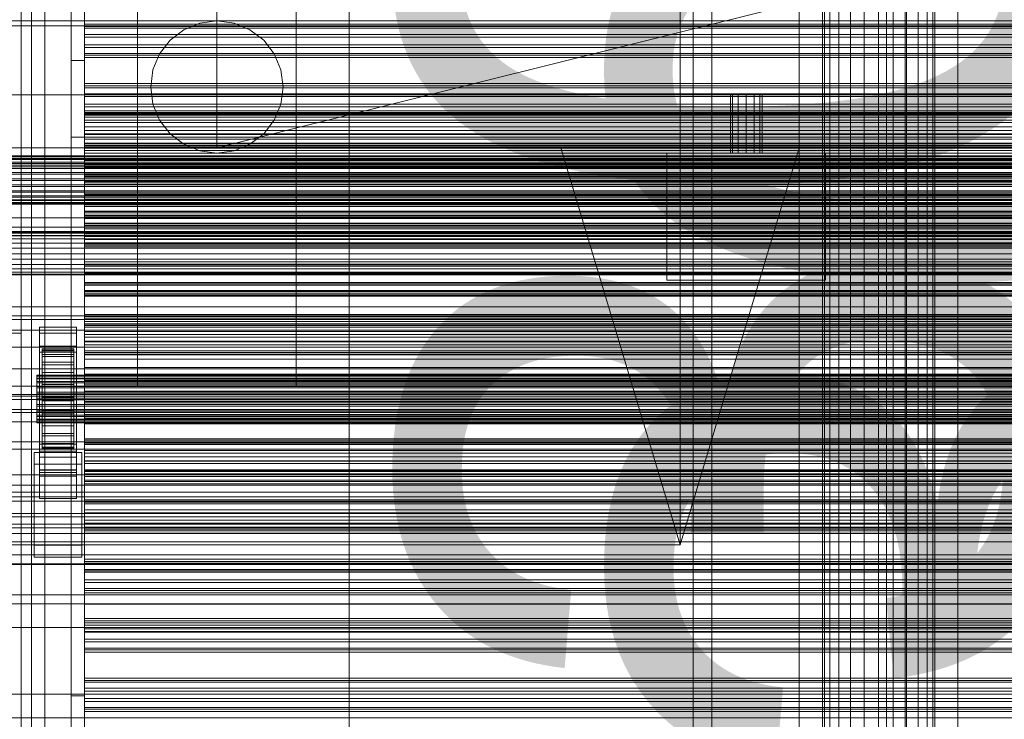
# Model space of a CAD drawing. Header units: millimetres. Extents: x -2233 to 61924, y -68080 to 6847.
# Tile 40 of 256: x -1274 to -902, y -34466 to -34202. Entities that reach past the tile are written whole.
import ezdxf

# ---------------------------------------------------------------- set-up
doc = ezdxf.new("R2010")
doc.units = ezdxf.units.MM
for name, color, linetype, lineweight in [('COTAS_O', 1, 'Continuous', 0), ('COTAS_P', 1, 'Continuous', 0), ('frontal_briquetadora', 7, 'Continuous', 0), ('frontal_C01', 7, 'Continuous', 0), ('frontal_C03', 7, 'Continuous', 0), ('frontal_dosificador', 7, 'Continuous', 0), ('frontal_mezcladora', 7, 'Continuous', 0), ('frontal_secador', 7, 'Continuous', 0), ('frontal_tolva', 7, 'Continuous', 0)]:
    doc.layers.add(name, color=color, linetype=linetype, lineweight=lineweight)
doc.dimstyles.new('R19_100', dxfattribs={"dimtxt": 250, "dimasz": 150, "dimexe": 150, "dimexo": 80, "dimgap": 100, "dimtad": 1, "dimtih": 1, "dimtoh": 1, "dimdsep": 46, "dimcen": 0.09, "dimadec": 0, "dimazin": 0, "dimtfac": 1, "dimtdec": 4, "dimtofl": 0, "dimtmove": 0, "dimatfit": 3, "dimfxl": 1, "dimtolj": 1, "dimtzin": 0, "dimarcsym": 0})

# ---------------------------------------------------------------- blocks, each defined once
blk = doc.blocks.new('DIM_R28_48')
at = {"layer": 'COTAS_P'}
for p, q in [((-1750, -34600), (-1600, -34555)), ((2600, -34600), (2450, -34555)), ((-1750, -35500), (-1750, -34600)), ((-1750, -34600), (2600, -34600)), ((-1750, -34600), (-1600, -34645)), ((2600, -34600), (2450, -34645)), ((2600, -35500), (2600, -34600))]:
    blk.add_line(p, q, dxfattribs=at)
blk.add_text('4350 P', height=250, dxfattribs=at).set_placement((425, -34500))
blk = doc.blocks.new('DIM_R28_51')
at = {"layer": 'COTAS_O'}
for p, q in [((-1725, -31700), (-1025, -31700)), ((-1025, -31700), (-1070, -31850)), ((-1025, -34400), (-1025, -31700)), ((-1025, -31700), (-980, -31850)), ((-1025, -34400), (-1070, -34250)), ((-1025, -34400), (-980, -34250)), ((-1725, -34400), (-1025, -34400))]:
    blk.add_line(p, q, dxfattribs=at)
blk.add_text('2700 O', height=250, rotation=90, dxfattribs=at).set_placement((-1125, -33050))
blk = doc.blocks.new('DIM_R28_52')
at = {"layer": 'COTAS_O'}
for p, q in [((-1725, -33700), (-1575, -33655)), ((1725, -33700), (1575, -33655)), ((-1725, -34400), (-1725, -33700)), ((-1725, -33700), (1725, -33700)), ((-1725, -33700), (-1575, -33745)), ((1725, -33700), (1575, -33745)), ((1725, -34400), (1725, -33700))]:
    blk.add_line(p, q, dxfattribs=at)
blk.add_text('3450 O', height=250, dxfattribs=at).set_placement((0, -33600))
blk = doc.blocks.new('DIM_R28_57')
at = {"layer": 'COTAS_O'}
for p, q in [((-1480, -33670), (-780, -33670)), ((-780, -33670), (-825, -33820)), ((-780, -36000), (-780, -33670)), ((-780, -33670), (-735, -33820)), ((-780, -36000), (-825, -35850)), ((-780, -36000), (-735, -35850)), ((-1480, -36000), (-780, -36000))]:
    blk.add_line(p, q, dxfattribs=at)
blk.add_text('2330 O', height=250, rotation=90, dxfattribs=at).set_placement((-880, -34835))
blk = doc.blocks.new('DIM_R28_59')
at = {"layer": 'COTAS_O'}
for p, q in [((-1400, -33000), (-700, -33000)), ((-700, -33000), (-745, -33150)), ((-700, -36000), (-700, -33000)), ((-700, -33000), (-655, -33150)), ((-700, -36000), (-745, -35850)), ((-700, -36000), (-655, -35850)), ((-1400, -36000), (-700, -36000))]:
    blk.add_line(p, q, dxfattribs=at)
blk.add_text('3000 O', height=250, rotation=90, dxfattribs=at).set_placement((-800, -34500))

msp = doc.modelspace()

# ---------------------------------------------------------------- linework, layer by layer
at = {"layer": 'frontal_briquetadora'}
for p, q in [((-630, -34203.884), (-1405, -34203.884)), ((-630, -34230.013), (-1405, -34230.013)), ((-1300, -34230), (-1274, -34230)), ((-1274, -34230), (-1274, -34230.013)), ((-1274, -34320), (-1274, -34230)), ((-1274, -34230.013), (-1274, -34256.484)), ((-810, -34230.013), (-1274, -34230.013)), ((-630, -34256.484), (-1405, -34256.484)), ((-1274, -34256.484), (-1274, -34283.185)), ((-810, -34256.484), (-1274, -34256.484)), ((-1385, -34271.246), (-875, -34271.246)), ((-875, -34276.4), (-1385, -34276.4)), ((-630, -34283.185), (-1405, -34283.185)), ((-1385, -34281.638), (-875, -34281.638)), ((-1274, -34283.185), (-1274, -34310)), ((-810, -34283.185), (-1274, -34283.185)), ((-590, -34310), (-1450, -34310)), ((-630, -34310), (-1405, -34310)), ((-810, -34310), (-1274, -34310)), ((-1274, -34320), (-1274, -34310)), ((-1300, -34320), (-1274, -34320)), ((-1450, -34345), (-590, -34345)), ((-620, -34345), (-1425, -34345)), ((-1385, -34377.401), (-875, -34377.401)), ((-875, -34383.4), (-1385, -34383.4)), ((-1385, -34389.399), (-875, -34389.399))]:
    msp.add_line(p, q, dxfattribs=at)
at = {"layer": 'frontal_C01'}
for p, q in [((-1020, -35975), (-1020, -33925.304)), ((-1013, -35975), (-1013, -33925.304)), ((-947, -35975), (-947, -33925.304)), ((-940, -35975), (-940, -33925.304))]:
    msp.add_line(p, q, dxfattribs=at)
at = {"layer": 'frontal_C03'}
for p, q in [((-1274, -34875.113), (-1274, -32314.944)), ((-1270, -32314.944), (-1270, -34875.113)), ((-1270, -34879.011), (-1270, -32318.841)), ((-1274, -32441.623), (-1274, -35001.792)), ((-1270, -35001.792), (-1270, -32441.623)), ((-1250, -34204.797), (-1250, -34203.262)), ((-1250, -34203.262), (-1250, -34204.143)), ((1250, -34203.262), (-1250, -34203.262)), ((-1250, -34204.143), (-1250, -34207.104)), ((1250, -34204.143), (-1250, -34204.143)), ((-1250, -34208.162), (-1250, -34204.797)), ((1250, -34204.797), (-1250, -34204.797)), ((-1250, -34207.104), (-1250, -34211.014)), ((1250, -34207.104), (-1250, -34207.104)), ((-1250, -34212.071), (-1250, -34208.162)), ((-1250, -34208.162), (1250, -34208.162)), ((-1250, -34211.014), (-1250, -34214.378)), ((1250, -34211.014), (-1250, -34211.014)), ((-1250, -34215.032), (-1250, -34212.071)), ((1250, -34212.071), (-1250, -34212.071)), ((-1250, -34214.378), (-1250, -34215.913)), ((1250, -34214.378), (-1250, -34214.378)), ((-1250, -34215.913), (-1250, -34215.032)), ((1250, -34215.032), (-1250, -34215.032)), ((1250, -34215.913), (-1250, -34215.913)), ((-1250, -34227.254), (-1250, -34225.72)), ((-1250, -34225.72), (-1250, -34226.601)), ((1250, -34225.72), (-1250, -34225.72)), ((-1250, -34226.601), (-1250, -34229.562)), ((1250, -34226.601), (-1250, -34226.601)), ((-1250, -34230.619), (-1250, -34227.254)), ((1250, -34227.254), (-1250, -34227.254)), ((-1250, -34229.562), (-1250, -34233.471)), ((1250, -34229.562), (-1250, -34229.562)), ((-1250, -34234.529), (-1250, -34230.619)), ((-1250, -34230.619), (1250, -34230.619)), ((-1250, -34233.471), (-1250, -34236.836)), ((1250, -34233.471), (-1250, -34233.471)), ((-1250, -34237.49), (-1250, -34234.529)), ((1250, -34234.529), (-1250, -34234.529)), ((-1250, -34237.233), (-1250, -34236.6)), ((-1250, -34236.6), (-1250, -34237.697)), ((-1250, -34236.6), (1250, -34236.6)), ((-1250, -34236.836), (-1250, -34238.371)), ((1250, -34236.836), (-1250, -34236.836)), ((-1250, -34239.553), (-1250, -34237.233)), ((-1250, -34237.233), (1250, -34237.233)), ((-1250, -34238.371), (-1250, -34237.49)), ((1250, -34237.49), (-1250, -34237.49)), ((-1250, -34237.697), (-1250, -34240.449)), ((-1250, -34237.697), (1250, -34237.697)), ((1250, -34238.371), (-1250, -34238.371)), ((-1250, -34243.401), (-1250, -34239.553)), ((-1250, -34239.553), (1250, -34239.553)), ((-1250, -34240.449), (-1250, -34244.669)), ((-1250, -34240.449), (1250, -34240.449)), ((-1250, -34248.516), (-1250, -34243.401)), ((-1250, -34243.401), (1250, -34243.401)), ((-1250, -34244.669), (-1250, -34250.068)), ((-1250, -34244.669), (1250, -34244.669)), ((-1250, -34249.712), (-1250, -34248.177)), ((-1250, -34248.177), (-1250, -34249.059)), ((1250, -34248.177), (-1250, -34248.177)), ((-1250, -34254.549), (-1250, -34248.516)), ((-1250, -34248.516), (1250, -34248.516)), ((-1250, -34249.059), (-1250, -34252.019)), ((1250, -34249.059), (-1250, -34249.059)), ((-1250, -34253.077), (-1250, -34249.712)), ((1250, -34249.712), (-1250, -34249.712)), ((-1500, -34252.99), (1500, -34252.99)), ((-1500, -34253.214), (1500, -34253.214)), ((-1500, -34253.379), (1500, -34253.379)), ((-1250, -34250.068), (-1250, -34256.28)), ((-1250, -34250.068), (1250, -34250.068)), ((-1250, -34252.019), (-1250, -34255.929)), ((1250, -34252.019), (-1250, -34252.019)), ((-1250, -34256.986), (-1250, -34253.077)), ((-1250, -34253.077), (1250, -34253.077)), ((-1500, -34254.036), (1500, -34254.036)), ((-1500, -34254.354), (1500, -34254.354)), ((-1500, -34255.4), (1500, -34255.4)), ((-1500, -34255.849), (1500, -34255.849)), ((-1500, -34257.212), (1500, -34257.212)), ((-1250, -34261.088), (-1250, -34254.549)), ((-1250, -34254.549), (1250, -34254.549)), ((-1250, -34255.929), (-1250, -34259.294)), ((1250, -34255.929), (-1250, -34255.929)), ((-1250, -34256.28), (-1250, -34262.881)), ((1250, -34256.28), (-1250, -34256.28)), ((-1250, -34259.947), (-1250, -34256.986)), ((1250, -34256.986), (-1250, -34256.986)), ((-1500, -34257.762), (1500, -34257.762)), ((-1500, -34259.35), (1500, -34259.35)), ((1500, -34259.963), (-1500, -34259.963)), ((-1250, -34259.294), (-1250, -34260.828)), ((1250, -34259.294), (-1250, -34259.294)), ((-1250, -34260.828), (-1250, -34259.947)), ((1250, -34259.947), (-1250, -34259.947)), ((1250, -34260.828), (-1250, -34260.828)), ((-1250, -34267.689), (-1250, -34261.088)), ((-1250, -34261.088), (1250, -34261.088)), ((-1500, -34261.667), (1500, -34261.667)), ((-1500, -34262.302), (1500, -34262.302)), ((-1500, -34264.006), (1500, -34264.006)), ((-1500, -34264.619), (1500, -34264.619)), ((-1250, -34262.881), (-1250, -34269.42)), ((-1250, -34262.881), (1250, -34262.881)), ((-1500, -34266.207), (1500, -34266.207)), ((-1500, -34266.757), (1500, -34266.757)), ((-1500, -34268.12), (1500, -34268.12)), ((-1500, -34268.569), (1500, -34268.569)), ((-1250, -34273.9), (-1250, -34267.689)), ((-1250, -34267.689), (1250, -34267.689)), ((-1500, -34269.615), (1500, -34269.615)), ((-1500, -34269.933), (1500, -34269.933)), ((-1500, -34270.59), (1500, -34270.59)), ((-1500, -34270.754), (1500, -34270.754)), ((-1500, -34270.979), (1500, -34270.979)), ((-1250, -34269.42), (-1250, -34275.453)), ((-1250, -34269.42), (1250, -34269.42)), ((-1250, -34272.17), (-1250, -34270.635)), ((-1250, -34270.635), (-1250, -34271.516)), ((1250, -34270.635), (-1250, -34270.635)), ((-1250, -34271.516), (-1250, -34274.477)), ((1250, -34271.516), (-1250, -34271.516)), ((-1250, -34275.534), (-1250, -34272.17)), ((1250, -34272.17), (-1250, -34272.17)), ((-1250, -34279.3), (-1250, -34273.9)), ((-1250, -34273.9), (1250, -34273.9)), ((-1250, -34274.477), (-1250, -34278.387)), ((1250, -34274.477), (-1250, -34274.477)), ((-1250, -34275.453), (-1250, -34280.567)), ((-1250, -34275.453), (1250, -34275.453)), ((-1250, -34279.444), (-1250, -34275.534)), ((-1250, -34275.534), (1250, -34275.534)), ((-1250, -34278.387), (-1250, -34281.751)), ((1250, -34278.387), (-1250, -34278.387)), ((-1250, -34283.52), (-1250, -34279.3)), ((-1250, -34279.3), (1250, -34279.3)), ((-1250, -34282.405), (-1250, -34279.444)), ((1250, -34279.444), (-1250, -34279.444)), ((-1250, -34280.567), (-1250, -34284.416)), ((-1250, -34280.567), (1250, -34280.567)), ((-1250, -34281.751), (-1250, -34283.286)), ((1250, -34281.751), (-1250, -34281.751)), ((-1250, -34283.286), (-1250, -34282.405)), ((1250, -34282.405), (-1250, -34282.405)), ((1250, -34283.286), (-1250, -34283.286)), ((-1250, -34286.272), (-1250, -34283.52)), ((-1250, -34283.52), (1250, -34283.52)), ((-1250, -34284.416), (-1250, -34286.736)), ((-1250, -34284.416), (1250, -34284.416)), ((-1250, -34287.369), (-1250, -34286.272)), ((-1250, -34286.272), (1250, -34286.272)), ((-1250, -34286.736), (-1250, -34287.369)), ((-1250, -34286.736), (1250, -34286.736)), ((-1250, -34287.369), (1250, -34287.369)), ((-1250, -34294.627), (-1250, -34293.092)), ((-1250, -34293.092), (-1250, -34293.974)), ((1250, -34293.092), (-1250, -34293.092)), ((-1250, -34293.974), (-1250, -34296.935)), ((1250, -34293.974), (-1250, -34293.974)), ((-1250, -34297.992), (-1250, -34294.627)), ((1250, -34294.627), (-1250, -34294.627)), ((-1250, -34296.935), (-1250, -34300.844)), ((1250, -34296.935), (-1250, -34296.935)), ((-1250, -34301.902), (-1250, -34297.992)), ((-1250, -34297.992), (1250, -34297.992)), ((-1250, -34300.844), (-1250, -34304.209)), ((1250, -34300.844), (-1250, -34300.844)), ((-1250, -34304.862), (-1250, -34301.902)), ((1250, -34301.902), (-1250, -34301.902)), ((-1250, -34304.209), (-1250, -34305.744)), ((1250, -34304.209), (-1250, -34304.209)), ((-1250, -34305.744), (-1250, -34304.862)), ((1250, -34304.862), (-1250, -34304.862)), ((1250, -34305.744), (-1250, -34305.744)), ((-1250, -34313.698), (-1250, -34312.901)), ((-1250, -34312.901), (-1250, -34314.283)), ((-1250, -34312.901), (1250, -34312.901)), ((-1250, -34316.621), (-1250, -34313.698)), ((-1250, -34313.698), (1250, -34313.698)), ((-1250, -34314.283), (-1250, -34317.75)), ((-1250, -34314.283), (1250, -34314.283)), ((-1250, -34317.085), (-1250, -34315.55)), ((-1250, -34315.55), (-1250, -34316.431)), ((1250, -34315.55), (-1250, -34315.55)), ((-1250, -34316.431), (-1250, -34319.392)), ((1250, -34316.431), (-1250, -34316.431)), ((-1250, -34321.469), (-1250, -34316.621)), ((-1250, -34316.621), (1250, -34316.621)), ((-1267, -34319.998), (-1267, -34317.752)), ((-1267, -34317.752), (-1253, -34317.752)), ((-1267, -34364.526), (-1267, -34317.752)), ((-1253, -34319.998), (-1267, -34319.998)), ((-1267, -34319.998), (-1267, -34366.772)), ((-1253, -34317.752), (-1253, -34319.998)), ((-1253, -34317.752), (-1253, -34364.526)), ((-1253, -34366.772), (-1253, -34319.998)), ((-1250, -34320.45), (-1250, -34317.085)), ((1250, -34317.085), (-1250, -34317.085)), ((-1250, -34317.75), (-1250, -34323.066)), ((-1250, -34317.75), (1250, -34317.75)), ((-1250, -34319.392), (-1250, -34323.302)), ((1250, -34319.392), (-1250, -34319.392)), ((-1250, -34324.359), (-1250, -34320.45)), ((-1250, -34320.45), (1250, -34320.45)), ((-1250, -34327.913), (-1250, -34321.469)), ((-1250, -34321.469), (1250, -34321.469)), ((-1250, -34323.066), (-1250, -34329.869)), ((-1250, -34323.066), (1250, -34323.066)), ((-1250, -34323.302), (-1250, -34326.667)), ((1250, -34323.302), (-1250, -34323.302)), ((-1250, -34327.32), (-1250, -34324.359)), ((1250, -34324.359), (-1250, -34324.359)), ((-1267, -34327.185), (-1267, -34324.939)), ((-1267, -34324.939), (-1253, -34324.939)), ((-1267, -34371.713), (-1267, -34324.939)), ((-1253, -34327.185), (-1267, -34327.185)), ((-1267, -34327.185), (-1267, -34373.959)), ((-1266, -34335.887), (-1266, -34325.893)), ((-1266, -34325.893), (-1266, -34326.713)), ((-1266, -34325.893), (-1254, -34325.893)), ((-1266, -34326.366), (-1266, -34325.893)), ((-1266, -34336.111), (-1266, -34326.366)), ((-1266, -34326.366), (-1254, -34326.366)), ((-1266, -34328.102), (-1266, -34326.366)), ((-1266, -34336.275), (-1266, -34326.713)), ((-1266, -34326.713), (-1266, -34328.772)), ((-1266, -34326.713), (-1254, -34326.713)), ((-1266, -34336.933), (-1266, -34328.102)), ((-1266, -34328.102), (-1254, -34328.102)), ((-1266, -34330.98), (-1266, -34328.102)), ((-1254, -34326.713), (-1254, -34325.893)), ((-1254, -34325.893), (-1254, -34335.887)), ((-1254, -34325.893), (-1254, -34326.366)), ((-1254, -34326.366), (-1254, -34336.111)), ((-1254, -34326.366), (-1254, -34328.102)), ((-1254, -34328.772), (-1254, -34326.713)), ((-1254, -34326.713), (-1254, -34336.275)), ((-1254, -34328.102), (-1254, -34336.933)), ((-1254, -34328.102), (-1254, -34330.98)), ((-1253, -34324.939), (-1253, -34327.185)), ((-1253, -34324.939), (-1253, -34371.713)), ((-1253, -34373.959), (-1253, -34327.185)), ((-1250, -34326.667), (-1250, -34328.201)), ((1250, -34326.667), (-1250, -34326.667)), ((-1250, -34328.201), (-1250, -34327.32)), ((1250, -34327.32), (-1250, -34327.32)), ((-1250, -34335.513), (-1250, -34327.913)), ((-1250, -34327.913), (1250, -34327.913)), ((-1266, -34337.25), (-1266, -34328.772)), ((-1266, -34328.772), (-1266, -34331.928)), ((-1266, -34328.772), (-1254, -34328.772)), ((-1266, -34338.296), (-1266, -34330.98)), ((-1266, -34330.98), (-1254, -34330.98)), ((-1266, -34334.806), (-1266, -34330.98)), ((-1254, -34331.928), (-1254, -34328.772)), ((-1254, -34328.772), (-1254, -34337.25)), ((-1254, -34330.98), (-1254, -34338.296)), ((-1254, -34330.98), (-1254, -34334.806)), ((1250, -34328.201), (-1250, -34328.201)), ((-1250, -34329.869), (-1250, -34337.695)), ((-1250, -34329.869), (1250, -34329.869)), ((-1266, -34338.746), (-1266, -34331.928)), ((-1266, -34331.928), (-1266, -34335.968)), ((-1266, -34331.928), (-1254, -34331.928)), ((-1266, -34340.109), (-1266, -34334.806)), ((-1266, -34334.806), (-1254, -34334.806)), ((-1266, -34339.319), (-1266, -34334.806)), ((-1254, -34335.968), (-1254, -34331.928)), ((-1254, -34331.928), (-1254, -34338.746)), ((-1254, -34334.806), (-1254, -34340.109)), ((-1254, -34334.806), (-1254, -34339.319)), ((-1250, -34343.752), (-1250, -34335.513)), ((-1250, -34335.513), (1250, -34335.513)), ((-1268, -34336.111), (-1268, -34335.887)), ((-1268, -34335.887), (-1268, -34336.275)), ((-1268, -34335.887), (1268, -34335.887)), ((-1268, -34336.933), (-1268, -34336.111)), ((-1268, -34336.111), (1268, -34336.111)), ((-1268, -34336.275), (-1268, -34337.25)), ((-1268, -34336.275), (1268, -34336.275)), ((-1268, -34338.296), (-1268, -34336.933)), ((-1268, -34336.933), (1268, -34336.933)), ((-1268, -34337.25), (-1268, -34338.746)), ((-1268, -34337.25), (1268, -34337.25)), ((-1268, -34340.109), (-1268, -34338.296)), ((-1268, -34338.296), (1268, -34338.296)), ((-1268, -34338.746), (-1268, -34340.659)), ((-1268, -34338.746), (1268, -34338.746)), ((-1266, -34336.275), (-1266, -34335.887)), ((-1254, -34335.887), (-1266, -34335.887)), ((-1266, -34335.887), (-1266, -34336.111)), ((-1266, -34340.659), (-1266, -34335.968)), ((-1266, -34335.968), (-1266, -34340.614)), ((-1266, -34335.968), (-1254, -34335.968)), ((-1254, -34336.111), (-1266, -34336.111)), ((-1266, -34336.111), (-1266, -34336.933)), ((-1266, -34337.25), (-1266, -34336.275)), ((-1254, -34336.275), (-1266, -34336.275)), ((-1254, -34336.933), (-1266, -34336.933)), ((-1266, -34336.933), (-1266, -34338.296)), ((-1266, -34338.746), (-1266, -34337.25)), ((-1254, -34337.25), (-1266, -34337.25)), ((-1254, -34338.296), (-1266, -34338.296)), ((-1266, -34338.296), (-1266, -34340.109)), ((-1266, -34340.659), (-1266, -34338.746)), ((-1254, -34338.746), (-1266, -34338.746)), ((-1266, -34342.246), (-1266, -34339.319)), ((-1266, -34339.319), (-1254, -34339.319)), ((-1266, -34344.211), (-1266, -34339.319)), ((-1254, -34335.887), (-1254, -34336.275)), ((-1254, -34336.111), (-1254, -34335.887)), ((-1254, -34340.614), (-1254, -34335.968)), ((-1254, -34335.968), (-1254, -34340.659)), ((-1254, -34336.933), (-1254, -34336.111)), ((-1254, -34336.275), (-1254, -34337.25)), ((-1254, -34338.296), (-1254, -34336.933)), ((-1254, -34337.25), (-1254, -34338.746)), ((-1254, -34340.109), (-1254, -34338.296)), ((-1254, -34338.746), (-1254, -34340.659)), ((-1254, -34339.319), (-1254, -34342.246)), ((-1254, -34339.319), (-1254, -34344.211)), ((-1250, -34337.695), (-1250, -34346.01)), ((1250, -34337.695), (-1250, -34337.695)), ((-1250, -34339.543), (-1250, -34338.008)), ((-1250, -34338.008), (-1250, -34338.889)), ((1250, -34338.008), (-1250, -34338.008)), ((-1250, -34338.889), (-1250, -34341.85)), ((1250, -34338.889), (-1250, -34338.889)), ((-1268, -34342.246), (-1268, -34340.109)), ((-1268, -34340.109), (1268, -34340.109)), ((-1268, -34340.659), (-1268, -34342.86)), ((-1268, -34340.659), (1268, -34340.659)), ((-1268, -34344.563), (-1268, -34342.246)), ((-1268, -34342.246), (1268, -34342.246)), ((-1268, -34342.86), (-1268, -34345.199)), ((1268, -34342.86), (-1268, -34342.86)), ((-1254, -34340.109), (-1266, -34340.109)), ((-1266, -34340.109), (-1266, -34342.246)), ((-1266, -34340.614), (-1266, -34342.86)), ((-1254, -34340.614), (-1266, -34340.614)), ((-1266, -34340.614), (-1266, -34345.551)), ((-1266, -34342.86), (-1266, -34340.659)), ((-1254, -34340.659), (-1266, -34340.659)), ((-1254, -34342.246), (-1266, -34342.246)), ((-1266, -34342.246), (-1266, -34344.563)), ((-1266, -34342.86), (-1254, -34342.86)), ((-1266, -34345.199), (-1266, -34342.86)), ((-1254, -34342.246), (-1254, -34340.109)), ((-1254, -34342.86), (-1254, -34340.614)), ((-1254, -34345.551), (-1254, -34340.614)), ((-1254, -34340.659), (-1254, -34342.86)), ((-1254, -34344.563), (-1254, -34342.246)), ((-1254, -34342.86), (-1254, -34345.199)), ((-1250, -34342.907), (-1250, -34339.543)), ((1250, -34339.543), (-1250, -34339.543)), ((-1250, -34341.85), (-1250, -34345.759)), ((1250, -34341.85), (-1250, -34341.85)), ((-1250, -34346.817), (-1250, -34342.907)), ((-1250, -34342.907), (1250, -34342.907)), ((1530, -34343.773), (-1530, -34343.773)), ((-1268, -34346.902), (-1268, -34344.563)), ((-1268, -34344.563), (1268, -34344.563)), ((-1268, -34345.199), (-1268, -34347.516)), ((-1268, -34345.199), (1268, -34345.199)), ((-1266, -34344.563), (-1266, -34344.211)), ((-1266, -34344.211), (-1254, -34344.211)), ((-1266, -34349.148), (-1266, -34344.211)), ((-1254, -34344.563), (-1266, -34344.563)), ((-1266, -34344.563), (-1266, -34346.902)), ((-1266, -34347.516), (-1266, -34345.199)), ((-1266, -34345.199), (-1266, -34345.551)), ((-1254, -34345.199), (-1266, -34345.199)), ((-1266, -34345.551), (-1266, -34350.443)), ((-1266, -34345.551), (-1254, -34345.551)), ((-1254, -34344.211), (-1254, -34344.563)), ((-1254, -34344.211), (-1254, -34349.148)), ((-1254, -34346.902), (-1254, -34344.563)), ((-1254, -34345.551), (-1254, -34345.199)), ((-1254, -34345.199), (-1254, -34347.516)), ((-1254, -34350.443), (-1254, -34345.551)), ((-1250, -34352.067), (-1250, -34343.752)), ((-1250, -34343.752), (1250, -34343.752)), ((-1250, -34345.759), (-1250, -34349.124)), ((1250, -34345.759), (-1250, -34345.759)), ((-1250, -34346.01), (-1250, -34354.249)), ((-1250, -34346.01), (1250, -34346.01)), ((1530, -34348.773), (-1530, -34348.773)), ((-1268, -34349.103), (-1268, -34346.902)), ((-1268, -34346.902), (1268, -34346.902)), ((-1268, -34347.516), (-1268, -34349.653)), ((-1268, -34347.516), (1268, -34347.516)), ((-1268, -34351.016), (-1268, -34349.103)), ((-1268, -34349.103), (1268, -34349.103)), ((-1268, -34349.653), (-1268, -34351.466)), ((-1268, -34349.653), (1268, -34349.653)), ((-1266, -34346.902), (-1266, -34349.148)), ((-1254, -34346.902), (-1266, -34346.902)), ((-1266, -34346.902), (-1266, -34349.103)), ((-1266, -34349.653), (-1266, -34347.516)), ((-1266, -34347.516), (-1266, -34350.443)), ((-1254, -34347.516), (-1266, -34347.516)), ((-1266, -34349.103), (-1266, -34353.795)), ((-1254, -34349.103), (-1266, -34349.103)), ((-1266, -34349.103), (-1266, -34351.016)), ((-1266, -34349.148), (-1254, -34349.148)), ((-1266, -34353.795), (-1266, -34349.148)), ((-1266, -34351.466), (-1266, -34349.653)), ((-1266, -34349.653), (-1266, -34354.956)), ((-1254, -34349.653), (-1266, -34349.653)), ((-1266, -34350.443), (-1266, -34354.956)), ((-1266, -34350.443), (-1254, -34350.443)), ((-1254, -34349.148), (-1254, -34346.902)), ((-1254, -34349.103), (-1254, -34346.902)), ((-1254, -34350.443), (-1254, -34347.516)), ((-1254, -34347.516), (-1254, -34349.653)), ((-1254, -34353.795), (-1254, -34349.103)), ((-1254, -34351.016), (-1254, -34349.103)), ((-1254, -34349.148), (-1254, -34353.795)), ((-1254, -34354.956), (-1254, -34349.653)), ((-1254, -34349.653), (-1254, -34351.466)), ((-1254, -34354.956), (-1254, -34350.443)), ((-1250, -34349.778), (-1250, -34346.817)), ((1250, -34346.817), (-1250, -34346.817)), ((-1250, -34349.124), (-1250, -34350.659)), ((1250, -34349.124), (-1250, -34349.124)), ((-1250, -34350.659), (-1250, -34349.778)), ((1250, -34349.778), (-1250, -34349.778)), ((-1268, -34352.512), (-1268, -34351.016)), ((-1268, -34351.016), (1268, -34351.016)), ((-1268, -34351.466), (-1268, -34352.829)), ((-1268, -34351.466), (1268, -34351.466)), ((-1268, -34353.487), (-1268, -34352.512)), ((-1268, -34352.512), (1268, -34352.512)), ((-1268, -34352.829), (-1268, -34353.651)), ((-1268, -34352.829), (1268, -34352.829)), ((-1268, -34353.875), (-1268, -34353.487)), ((-1268, -34353.487), (1268, -34353.487)), ((-1268, -34353.651), (-1268, -34353.875)), ((-1268, -34353.651), (1268, -34353.651)), ((-1268, -34353.875), (1268, -34353.875)), ((-1266, -34351.016), (-1266, -34357.834)), ((-1254, -34351.016), (-1266, -34351.016)), ((-1266, -34351.016), (-1266, -34352.512)), ((-1266, -34352.829), (-1266, -34351.466)), ((-1266, -34351.466), (-1266, -34358.782)), ((-1254, -34351.466), (-1266, -34351.466)), ((-1266, -34352.512), (-1266, -34360.99)), ((-1254, -34352.512), (-1266, -34352.512)), ((-1266, -34352.512), (-1266, -34353.487)), ((-1266, -34353.651), (-1266, -34352.829)), ((-1266, -34352.829), (-1266, -34361.66)), ((-1254, -34352.829), (-1266, -34352.829)), ((-1266, -34353.487), (-1266, -34363.049)), ((-1254, -34353.487), (-1266, -34353.487)), ((-1266, -34353.487), (-1266, -34353.875)), ((-1266, -34353.875), (-1266, -34353.651)), ((-1266, -34353.651), (-1266, -34363.396)), ((-1254, -34353.651), (-1266, -34353.651)), ((-1266, -34353.795), (-1254, -34353.795)), ((-1266, -34357.834), (-1266, -34353.795)), ((-1266, -34353.875), (-1266, -34363.869)), ((-1254, -34353.875), (-1266, -34353.875)), ((-1254, -34357.834), (-1254, -34351.016)), ((-1254, -34352.512), (-1254, -34351.016)), ((-1254, -34358.782), (-1254, -34351.466)), ((-1254, -34351.466), (-1254, -34352.829)), ((-1254, -34360.99), (-1254, -34352.512)), ((-1254, -34353.487), (-1254, -34352.512)), ((-1254, -34361.66), (-1254, -34352.829)), ((-1254, -34352.829), (-1254, -34353.651)), ((-1254, -34363.049), (-1254, -34353.487)), ((-1254, -34353.875), (-1254, -34353.487)), ((-1254, -34363.396), (-1254, -34353.651)), ((-1254, -34353.651), (-1254, -34353.875)), ((-1254, -34353.795), (-1254, -34357.834)), ((-1254, -34363.869), (-1254, -34353.875)), ((1250, -34350.659), (-1250, -34350.659)), ((-1250, -34359.893), (-1250, -34352.067)), ((-1250, -34352.067), (1250, -34352.067)), ((-1266, -34354.956), (-1266, -34358.782)), ((-1266, -34354.956), (-1254, -34354.956)), ((-1266, -34357.834), (-1254, -34357.834)), ((-1266, -34360.99), (-1266, -34357.834)), ((-1254, -34358.782), (-1254, -34354.956)), ((-1254, -34357.834), (-1254, -34360.99)), ((-1250, -34354.249), (-1250, -34361.849)), ((-1250, -34354.249), (1250, -34354.249)), ((-1266, -34358.782), (-1266, -34361.66)), ((-1266, -34358.782), (-1254, -34358.782)), ((-1266, -34360.99), (-1254, -34360.99)), ((-1266, -34363.049), (-1266, -34360.99)), ((-1254, -34361.66), (-1254, -34358.782)), ((-1254, -34360.99), (-1254, -34363.049)), ((-1250, -34366.696), (-1250, -34359.893)), ((-1250, -34359.893), (1250, -34359.893)), ((-1250, -34362), (-1250, -34360.465)), ((-1250, -34360.465), (-1250, -34361.347)), ((1250, -34360.465), (-1250, -34360.465)), ((-1250, -34361.347), (-1250, -34364.308)), ((1250, -34361.347), (-1250, -34361.347)), ((-1269, -34369.539), (-1269, -34365.048)), ((-1269, -34365.048), (-1251, -34365.048)), ((-1269, -34400.128), (-1269, -34365.048)), ((-1267, -34372.683), (-1267, -34361.904)), ((-1267, -34361.904), (-1253, -34361.904)), ((-1267, -34371.648), (-1267, -34361.904)), ((-1253, -34364.526), (-1267, -34364.526)), ((-1267, -34364.526), (-1267, -34366.772)), ((-1266, -34361.66), (-1266, -34363.396)), ((-1266, -34361.66), (-1254, -34361.66)), ((-1266, -34363.049), (-1254, -34363.049)), ((-1266, -34363.869), (-1266, -34363.049)), ((-1266, -34363.396), (-1266, -34363.869)), ((-1266, -34363.396), (-1254, -34363.396)), ((-1266, -34363.869), (-1254, -34363.869)), ((-1254, -34363.396), (-1254, -34361.66)), ((-1254, -34363.049), (-1254, -34363.869)), ((-1254, -34363.869), (-1254, -34363.396)), ((-1253, -34361.904), (-1253, -34372.683)), ((-1253, -34361.904), (-1253, -34371.648)), ((-1253, -34366.772), (-1253, -34364.526)), ((-1251, -34365.048), (-1251, -34369.539)), ((-1251, -34365.048), (-1251, -34400.128)), ((-1250, -34361.849), (-1250, -34368.293)), ((-1250, -34361.849), (1250, -34361.849)), ((-1250, -34365.365), (-1250, -34362)), ((1250, -34362), (-1250, -34362)), ((-1250, -34364.308), (-1250, -34368.217)), ((1250, -34364.308), (-1250, -34364.308)), ((-1267, -34366.772), (-1253, -34366.772)), ((-1250, -34369.274), (-1250, -34365.365)), ((-1250, -34365.365), (1250, -34365.365)), ((-1250, -34372.012), (-1250, -34366.696)), ((-1250, -34366.696), (1250, -34366.696)), ((-1250, -34368.217), (-1250, -34371.582)), ((1250, -34368.217), (-1250, -34368.217)), ((-1250, -34368.293), (-1250, -34373.141)), ((-1250, -34368.293), (1250, -34368.293)), ((-1251, -34369.539), (-1269, -34369.539)), ((-1269, -34404.62), (-1269, -34369.539)), ((-1253, -34371.648), (-1267, -34371.648)), ((-1267, -34371.648), (-1267, -34382.428)), ((-1253, -34371.713), (-1267, -34371.713)), ((-1267, -34371.713), (-1267, -34373.959)), ((-1253, -34372.683), (-1267, -34372.683)), ((-1267, -34372.683), (-1267, -34382.428)), ((-1253, -34382.428), (-1253, -34371.648)), ((-1253, -34373.959), (-1253, -34371.713)), ((-1253, -34382.428), (-1253, -34372.683)), ((-1251, -34404.62), (-1251, -34369.539)), ((-1250, -34372.235), (-1250, -34369.274)), ((1250, -34369.274), (-1250, -34369.274)), ((-1250, -34371.582), (-1250, -34373.117)), ((1250, -34371.582), (-1250, -34371.582)), ((-1250, -34375.479), (-1250, -34372.012)), ((-1250, -34372.012), (1250, -34372.012)), ((-1250, -34373.117), (-1250, -34372.235)), ((1250, -34372.235), (-1250, -34372.235)), ((-1267, -34373.959), (-1253, -34373.959)), ((1250, -34373.117), (-1250, -34373.117)), ((-1250, -34373.141), (-1250, -34376.064)), ((-1250, -34373.141), (1250, -34373.141)), ((-1250, -34376.861), (-1250, -34375.479)), ((-1250, -34375.479), (1250, -34375.479)), ((-1250, -34376.064), (-1250, -34376.861)), ((-1250, -34376.064), (1250, -34376.064)), ((-1250, -34376.861), (1250, -34376.861)), ((-1267, -34382.428), (-1253, -34382.428)), ((-1250, -34384.458), (-1250, -34382.923)), ((-1250, -34382.923), (-1250, -34383.804)), ((1250, -34382.923), (-1250, -34382.923)), ((-1250, -34383.804), (-1250, -34386.765)), ((1250, -34383.804), (-1250, -34383.804)), ((-1250, -34387.823), (-1250, -34384.458)), ((1250, -34384.458), (-1250, -34384.458)), ((-1250, -34386.765), (-1250, -34390.675)), ((1250, -34386.765), (-1250, -34386.765)), ((-1250, -34391.732), (-1250, -34387.823)), ((-1250, -34387.823), (1250, -34387.823)), ((-1250, -34390.675), (-1250, -34394.039)), ((1250, -34390.675), (-1250, -34390.675)), ((-1250, -34394.693), (-1250, -34391.732)), ((1250, -34391.732), (-1250, -34391.732)), ((-1250, -34394.039), (-1250, -34395.574)), ((1250, -34394.039), (-1250, -34394.039)), ((-1250, -34395.574), (-1250, -34394.693)), ((1250, -34394.693), (-1250, -34394.693)), ((1530, -34398.773), (-1530, -34398.773)), ((-1500, -34395.695), (1500, -34395.695)), ((1250, -34395.574), (-1250, -34395.574)), ((-1251, -34400.128), (-1269, -34400.128)), ((-1269, -34400.128), (-1269, -34404.62)), ((-1251, -34404.62), (-1251, -34400.128)), ((1530, -34403.773), (-1530, -34403.773)), ((-1269, -34404.62), (-1251, -34404.62)), ((-1250, -34406.915), (-1250, -34405.381)), ((-1250, -34405.381), (-1250, -34406.262)), ((1250, -34405.381), (-1250, -34405.381)), ((-1250, -34406.262), (-1250, -34409.223)), ((1250, -34406.262), (-1250, -34406.262)), ((1500, -34407.104), (-1500, -34407.104)), ((1500, -34407.389), (-1500, -34407.389)), ((-1250, -34410.28), (-1250, -34406.915)), ((1250, -34406.915), (-1250, -34406.915)), ((-1250, -34409.223), (-1250, -34413.132)), ((1250, -34409.223), (-1250, -34409.223)), ((-1250, -34414.19), (-1250, -34410.28)), ((-1250, -34410.28), (1250, -34410.28)), ((-1250, -34413.132), (-1250, -34416.497)), ((1250, -34413.132), (-1250, -34413.132)), ((-1250, -34417.151), (-1250, -34414.19)), ((1250, -34414.19), (-1250, -34414.19)), ((-1250, -34416.497), (-1250, -34418.032)), ((1250, -34416.497), (-1250, -34416.497)), ((-1250, -34418.032), (-1250, -34417.151)), ((1250, -34417.151), (-1250, -34417.151)), ((-1500, -34418.797), (1500, -34418.797)), ((1250, -34418.032), (-1250, -34418.032)), ((-1500, -34422.245), (1500, -34422.245)), ((-1250, -34429.373), (-1250, -34427.838)), ((-1250, -34427.838), (-1250, -34428.72)), ((1250, -34427.838), (-1250, -34427.838)), ((1500, -34431.228), (-1500, -34431.228)), ((-1250, -34428.72), (-1250, -34431.68)), ((1250, -34428.72), (-1250, -34428.72)), ((-1250, -34432.738), (-1250, -34429.373)), ((1250, -34429.373), (-1250, -34429.373)), ((-1250, -34431.68), (-1250, -34435.59)), ((1250, -34431.68), (-1250, -34431.68)), ((-1250, -34436.647), (-1250, -34432.738)), ((-1250, -34432.738), (1250, -34432.738)), ((-1250, -34435.59), (-1250, -34438.955)), ((1250, -34435.59), (-1250, -34435.59)), ((-1250, -34439.608), (-1250, -34436.647)), ((1250, -34436.647), (-1250, -34436.647)), ((-1250, -34438.955), (-1250, -34440.49)), ((1250, -34438.955), (-1250, -34438.955)), ((-1250, -34440.49), (-1250, -34439.608)), ((1250, -34439.608), (-1250, -34439.608)), ((1250, -34440.49), (-1250, -34440.49)), ((-1250, -34451.831), (-1250, -34450.296)), ((-1250, -34450.296), (-1250, -34451.177)), ((1250, -34450.296), (-1250, -34450.296)), ((-1250, -34451.177), (-1250, -34454.138)), ((1250, -34451.177), (-1250, -34451.177)), ((-1250, -34455.195), (-1250, -34451.831)), ((1250, -34451.831), (-1250, -34451.831)), ((-1250, -34454.138), (-1250, -34458.048)), ((1250, -34454.138), (-1250, -34454.138)), ((1500, -34456.351), (-1500, -34456.351)), ((-1250, -34459.105), (-1250, -34455.195)), ((-1250, -34455.195), (1250, -34455.195)), ((-1250, -34458.048), (-1250, -34461.412)), ((1250, -34458.048), (-1250, -34458.048)), ((-1250, -34462.066), (-1250, -34459.105)), ((1250, -34459.105), (-1250, -34459.105)), ((-1250, -34461.412), (-1250, -34462.947)), ((1250, -34461.412), (-1250, -34461.412)), ((-1250, -34462.947), (-1250, -34462.066)), ((1250, -34462.066), (-1250, -34462.066)), ((-1500, -34465.334), (1500, -34465.334)), ((1250, -34462.947), (-1250, -34462.947))]:
    msp.add_line(p, q, dxfattribs=at)
at = {"layer": 'frontal_dosificador'}
for p, q in [((-1250, -35988), (-1250, -33900)), ((-1150, -35988), (-1150, -33900)), ((-1230, -34340), (-1230, -34000)), ((-1200, -34250), (-200, -34000)), ((-1200, -34000), (-1200, -34250)), ((-1170, -34340), (-1170, -34000)), ((-300, -34202), (-1700, -34202)), ((-1212.5, -34205.349), (-1217.678, -34209.322)), ((-1206.47, -34202.852), (-1212.5, -34205.349)), ((-1200, -34202), (-1206.47, -34202.852)), ((-1193.53, -34202.852), (-1200, -34202)), ((-1187.5, -34205.349), (-1193.53, -34202.852)), ((-1182.322, -34209.322), (-1187.5, -34205.349)), ((-1217.678, -34209.322), (-1221.651, -34214.5)), ((-1178.349, -34214.5), (-1182.322, -34209.322)), ((-1221.651, -34214.5), (-1224.148, -34220.53)), ((-1175.852, -34220.53), (-1178.349, -34214.5)), ((-1224.148, -34220.53), (-1225, -34227)), ((-1175, -34227), (-1175.852, -34220.53)), ((-1225, -34227), (-1224.148, -34233.47)), ((-1175.852, -34233.47), (-1175, -34227)), ((-1005.196, -34230), (-1006, -34230)), ((-1006, -34252), (-1006, -34230)), ((-1003, -34230), (-1005.196, -34230)), ((-1005.196, -34252), (-1005.196, -34230)), ((-1000, -34230), (-1003, -34230)), ((-1003, -34252), (-1003, -34230)), ((-1000, -34230), (-997, -34230)), ((-1000, -34230), (-1000, -34252)), ((-997, -34230), (-994.804, -34230)), ((-997, -34252), (-997, -34230)), ((-994.804, -34230), (-994, -34230)), ((-994.804, -34252), (-994.804, -34230)), ((-994, -34252), (-994, -34230)), ((-1224.148, -34233.47), (-1221.651, -34239.5)), ((-1178.349, -34239.5), (-1175.852, -34233.47)), ((-1221.651, -34239.5), (-1217.678, -34244.678)), ((-1182.322, -34244.678), (-1178.349, -34239.5)), ((-1217.678, -34244.678), (-1212.5, -34248.651)), ((-1187.5, -34248.651), (-1182.322, -34244.678)), ((-210, -34250), (-1790, -34250)), ((-1212.5, -34248.651), (-1206.47, -34251.148)), ((-1193.53, -34251.148), (-1187.5, -34248.651)), ((-1206.47, -34251.148), (-1200, -34252)), ((-1200, -34252), (-1193.53, -34251.148)), ((-970, -34252), (-1030, -34252)), ((-1030, -34300), (-1030, -34252)), ((-1005.196, -34252), (-1006, -34252)), ((-1003, -34252), (-1005.196, -34252)), ((-1000, -34252), (-1003, -34252)), ((-997, -34252), (-1000, -34252)), ((-997, -34252), (-994.804, -34252)), ((-994.804, -34252), (-994, -34252)), ((-970, -34300), (-970, -34252)), ((-500, -34280), (-1770, -34280)), ((-970, -34300), (-1030, -34300)), ((-500, -34340), (-1850, -34340)), ((-500, -34340), (-1770, -34340)), ((-1170, -34340), (-1230, -34340)), ((-500, -34380), (-1850, -34380))]:
    msp.add_line(p, q, dxfattribs=at)
at = {"layer": 'frontal_mezcladora'}
for p, q in [((-980, -35980), (-980, -33390)), ((-920, -35980), (-920, -33390)), ((-971.2, -34900), (-971.2, -33450)), ((-970.478, -34900), (-970.478, -33450)), ((-968.36, -34900), (-968.36, -33450)), ((-964.991, -34900), (-964.991, -33450)), ((-960.6, -34900), (-960.6, -33450)), ((-955.487, -34900), (-955.487, -33450)), ((-950, -33450), (-950, -34900)), ((-944.513, -34900), (-944.513, -33450)), ((-939.4, -34900), (-939.4, -33450)), ((-935.009, -34900), (-935.009, -33450)), ((-931.64, -34900), (-931.64, -33450)), ((-929.522, -34900), (-929.522, -33450)), ((-928.8, -34900), (-928.8, -33450))]:
    msp.add_line(p, q, dxfattribs=at)
at = {"layer": 'frontal_secador'}
for p, q in [((-1270, -35980), (-1270, -33075)), ((-1265, -35980), (-1265, -33075)), ((-1250, -33996), (-1250, -34236)), ((-1250, -34002), (-1250, -34242)), ((-1255, -34006), (-1255, -34246)), ((-1250, -34246), (-1250, -34006)), ((-1255, -34246), (-1255, -34177)), ((-1250, -34177), (-1250, -34246)), ((-1255, -34457), (-1255, -34217)), ((-1255, -34217), (-1255, -34286)), ((-1255, -34217), (-1250, -34217)), ((-1250, -34217), (-1250, -34457)), ((-1250, -34286), (-1250, -34217)), ((-1250, -34236), (1250, -34236)), ((-1250, -34236), (-1250, -34242)), ((-1250, -34242), (1250, -34242)), ((-1250, -34242), (-1250, -34246)), ((-1250, -34242), (-1250, -34246.659)), ((-1250, -34245), (-1250, -34242)), ((-1255, -34246), (-1250, -34246)), ((-1250, -34249.659), (-1250, -34245)), ((-1250, -34245), (1250, -34245)), ((1250, -34246), (-1250, -34246)), ((-1250, -34246.659), (1250, -34246.659)), ((-1250, -34246.659), (-1250, -34249.659)), ((-1250, -34246.659), (-1250, -34251)), ((1250, -34249.659), (-1250, -34249.659)), ((-1250, -34254), (-1250, -34249.659)), ((-1250, -34251), (1250, -34251)), ((-1250, -34251), (-1250, -34254)), ((-1250, -34251), (-1250, -34254.728)), ((1250, -34254), (-1250, -34254)), ((-1250, -34257.728), (-1250, -34254)), ((-1250, -34254.728), (1250, -34254.728)), ((-1250, -34254.728), (-1250, -34257.728)), ((-1250, -34254.728), (-1250, -34257.588)), ((-1250, -34257.588), (1250, -34257.588)), ((-1250, -34257.588), (-1250, -34260.588)), ((-1250, -34257.588), (-1250, -34259.387)), ((-1250, -34259.918), (-1250, -34257.611)), ((1250, -34257.611), (-1250, -34257.611)), ((1250, -34257.728), (-1250, -34257.728)), ((-1250, -34260.588), (-1250, -34257.728)), ((-1250, -34259.387), (1250, -34259.387)), ((-1250, -34259.387), (-1250, -34262.387)), ((-1250, -34259.387), (-1250, -34260)), ((-1250, -34263.65), (-1250, -34259.918)), ((1250, -34259.918), (-1250, -34259.918)), ((-1250, -34260), (1250, -34260)), ((-1250, -34260), (-1250, -34263)), ((1250, -34260.588), (-1250, -34260.588)), ((-1250, -34262.387), (-1250, -34260.588)), ((1250, -34262.387), (-1250, -34262.387)), ((-1250, -34263), (-1250, -34262.387)), ((1250, -34263), (-1250, -34263)), ((-1250, -34263.65), (-1250, -34267.382)), ((-1250, -34263.65), (1250, -34263.65)), ((-1250, -34264), (-1250, -34276)), ((1250, -34264), (-1250, -34264)), ((-1250, -34268), (-1250, -34264)), ((-1250, -34267.382), (-1250, -34269.689)), ((1250, -34267.382), (-1250, -34267.382)), ((-1250, -34280), (-1250, -34268)), ((-1250, -34268), (1250, -34268)), ((1250, -34269.689), (-1250, -34269.689)), ((-1250, -34276.709), (-1250, -34274)), ((1250, -34274), (-1250, -34274)), ((-1250, -34274.545), (-1250, -34274)), ((-1250, -34276.144), (-1250, -34274.545)), ((1250, -34274.545), (-1250, -34274.545)), ((-1250, -34276), (-1250, -34516)), ((1250, -34276), (-1250, -34276)), ((-1250, -34282), (-1250, -34276)), ((-1250, -34276), (-1250, -34280)), ((-1250, -34278.686), (-1250, -34276.144)), ((1250, -34276.144), (-1250, -34276.144)), ((-1250, -34284.651), (-1250, -34276.709)), ((1250, -34276.709), (-1250, -34276.709)), ((-1250, -34282), (-1250, -34278.686)), ((1250, -34278.686), (-1250, -34278.686)), ((1320, -34282), (-1320, -34282)), ((1320, -34282.273), (-1320, -34282.273)), ((1320, -34283.072), (-1320, -34283.072)), ((1250, -34280), (-1250, -34280)), ((-1250, -34285.859), (-1250, -34282)), ((1250, -34282), (-1250, -34282)), ((-1250, -34282), (-1250, -34522)), ((-1250, -34286), (-1250, -34282)), ((1320, -34284.343), (-1320, -34284.343)), ((1320, -34286), (-1320, -34286)), ((-1255, -34286), (-1255, -34526)), ((-1250, -34286), (-1255, -34286)), ((-1250, -34297.285), (-1250, -34284.651)), ((1250, -34284.651), (-1250, -34284.651)), ((-1250, -34290), (-1250, -34285.859)), ((1250, -34285.859), (-1250, -34285.859)), ((-1250, -34526), (-1250, -34286)), ((-1250, -34286), (1250, -34286)), ((1320, -34287.929), (-1320, -34287.929)), ((-1320, -34290), (1320, -34290)), ((-1250, -34290), (-1250, -34294.141)), ((-1250, -34290), (1250, -34290)), ((1320, -34292.071), (-1320, -34292.071)), ((1320, -34294), (-1320, -34294)), ((-1250, -34294.141), (-1250, -34298)), ((1250, -34294.141), (-1250, -34294.141)), ((1320, -34295.657), (-1320, -34295.657)), ((1320, -34296.928), (-1320, -34296.928)), ((1320, -34297.727), (-1320, -34297.727)), ((1320, -34298), (-1320, -34298)), ((-1250, -34313.75), (-1250, -34297.285)), ((1250, -34297.285), (-1250, -34297.285)), ((-1250, -34298), (-1250, -34301.314)), ((1250, -34298), (-1250, -34298)), ((-1250, -34301.314), (-1250, -34303.856)), ((1250, -34301.314), (-1250, -34301.314)), ((-1250, -34303.856), (-1250, -34305.455)), ((1250, -34303.856), (-1250, -34303.856)), ((-1250, -34305.455), (-1250, -34306)), ((1250, -34305.455), (-1250, -34305.455)), ((1250, -34306), (-1250, -34306)), ((1360, -34313.5), (-1360, -34313.5)), ((1360, -34314.863), (-1360, -34314.863)), ((-1250, -34332.924), (-1250, -34313.75)), ((1250, -34313.75), (-1250, -34313.75)), ((1360, -34318.859), (-1360, -34318.859)), ((1360, -34325.216), (-1360, -34325.216)), ((1360, -34333.5), (-1360, -34333.5)), ((-1250, -34353.5), (-1250, -34332.924)), ((1250, -34332.924), (-1250, -34332.924)), ((1360, -34343.147), (-1360, -34343.147)), ((-1360, -34353.5), (1360, -34353.5)), ((-1250, -34353.5), (-1250, -34374.076)), ((-1250, -34353.5), (1250, -34353.5)), ((1360, -34363.853), (-1360, -34363.853)), ((1360, -34373.5), (-1360, -34373.5)), ((-1250, -34374.076), (-1250, -34393.25)), ((1250, -34374.076), (-1250, -34374.076)), ((1360, -34381.784), (-1360, -34381.784)), ((1360, -34388.141), (-1360, -34388.141)), ((1360, -34392.137), (-1360, -34392.137)), ((1360, -34393.5), (-1360, -34393.5)), ((-1250, -34393.25), (-1250, -34409.715)), ((1250, -34393.25), (-1250, -34393.25)), ((-1250, -34409.715), (-1250, -34422.349)), ((1250, -34409.715), (-1250, -34409.715)), ((-1250, -34422.349), (-1250, -34430.291)), ((1250, -34422.349), (-1250, -34422.349)), ((-1250, -34430.291), (-1250, -34433)), ((1250, -34430.291), (-1250, -34430.291)), ((1250, -34433), (-1250, -34433)), ((-1255, -34526), (-1255, -34457)), ((-1255, -34457), (-1250, -34457)), ((-1250, -34457), (-1250, -34526))]:
    msp.add_line(p, q, dxfattribs=at)
at = {"layer": 'frontal_tolva'}
for p, q in [((-1821.5, -34350), (1821.5, -34350)), ((-1821.5, -34361), (1821.5, -34361))]:
    msp.add_line(p, q, dxfattribs=at)

# ---------------------------------------------------------------- dimensions: what is measured, and where the dimension line sits
at = {"layer": 'COTAS_O'}
for p1, p2, distance, picture, middle in [((-1725, -34400), (-1725, -31700), -700, 'DIM_R28_51', (-1025, -33050)), ((-1400, -36000), (-1400, -33000), -700, 'DIM_R28_59', (-700, -34500)), ((-1725, -34400), (1725, -34400), 700, 'DIM_R28_52', (0, -33700)), ((-1480, -36000), (-1480, -33670), -700, 'DIM_R28_57', (-780, -34835))]:
    dim = msp.add_aligned_dim(p1=p1, p2=p2, distance=distance, text='<> O', dimstyle='R19_100', dxfattribs=at)
    dim.commit()
    dim.dimension.update_dxf_attribs({"geometry": picture, "text_midpoint": middle})
at = {"layer": 'COTAS_P'}
dim = msp.add_aligned_dim(p1=(-1750, -35500), p2=(2600, -35500), distance=900, text='<> P', dimstyle='R19_100', dxfattribs=at)
dim.commit()
dim.dimension.update_dxf_attribs({"geometry": 'DIM_R28_48', "text_midpoint": (425, -34600)})

doc.saveas('drawing.dxf')
